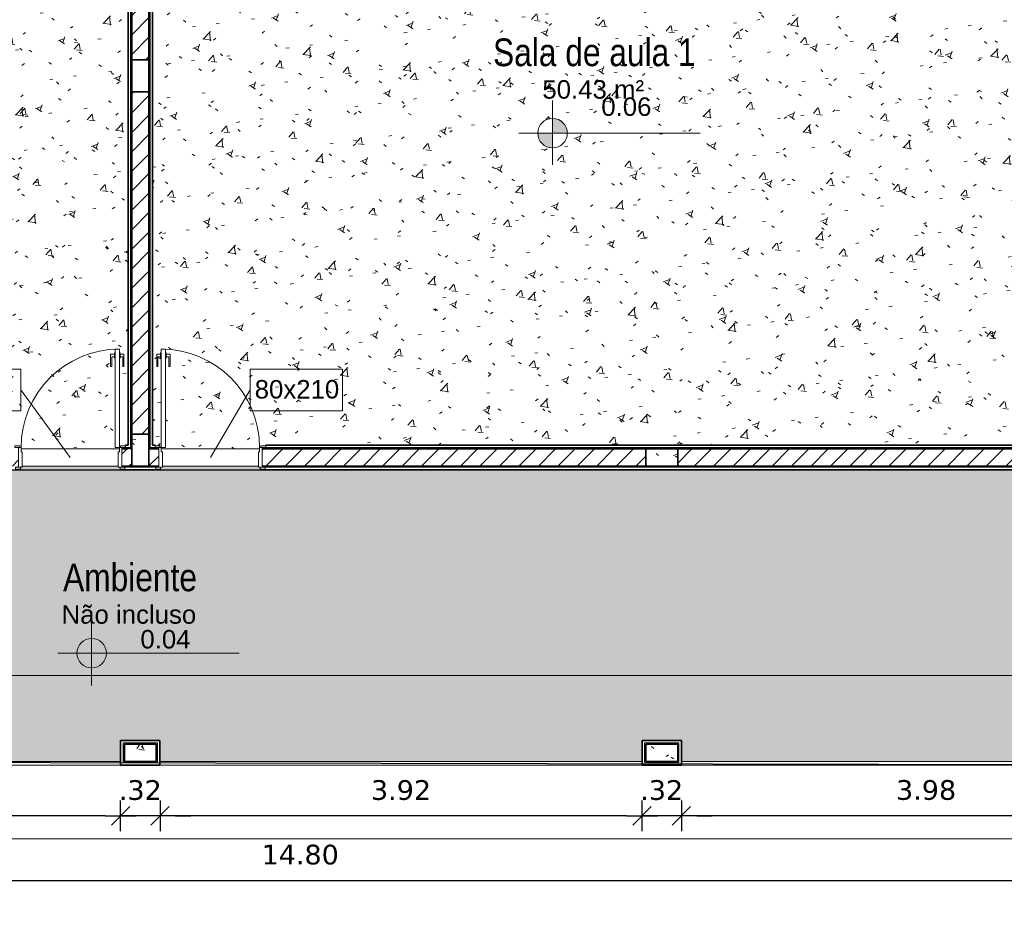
# Model space of a CAD drawing. Header units: millimetres. Extents: x -109 to 627, y -178 to 173.
# Tile 114 of 178: x 332.94 to 340.95, y -139.95 to -132.6. Entities that reach past the tile are written whole.
import ezdxf

# ---------------------------------------------------------------- set-up
doc = ezdxf.new("R2010")
doc.units = ezdxf.units.MM
for name, color, linetype, lineweight in [('ARQ - ALVENARIA - OSSO', 2, 'Continuous', 35), ('ARQ - COTA_NÍVEL', 2, 'Continuous', 5), ('ARQ - DIVISORIA', 3, 'Continuous', 35), ('ARQ - PAREDE VISTA', 4, 'Continuous', 9), ('ARQ - PAREDES_HACHURA', 9, 'Continuous', 35), ('ARQ - PAREDES_REVESTIMENTO', 3, 'Continuous', 35), ('ARQ - PILAR', 4, 'Continuous', 15), ('ARQ - PISO', 9, 'Continuous', 5), ('ARQ - PISO_HACHURA_SUPERFICIE', 9, 'Continuous', 5), ('ARQ - PORTA', 3, 'Continuous', 9), ('ARQ - PORTA_FOLHA', 3, 'Continuous', 20), ('ARQ - PORTA_GIRO', 1, 'Continuous', 5), ('ARQ - SIMBOLO_CORTE', 2, 'Continuous', 5), ('ARQ -SIMBOLO_PORTA', 2, 'Continuous', 9), ('ARQ -TEXTO_AMBIENTE', 2, 'Continuous', 5)]:
    doc.layers.add(name, color=color, linetype=linetype, lineweight=lineweight)
doc.styles.add('Arial Narrow', font='ARIALN.TTF', dxfattribs={"height": 0.225})
doc.styles.add('Arial_2', font='arial.ttf', dxfattribs={"height": 0.15})
doc.styles.add('FNDE Texto Cota 0100', font='verdana.ttf', dxfattribs={"height": 0.16})
doc.dimstyles.new('FNDE 1-0100', dxfattribs={"dimscale": 2.5, "dimtxt": 0.16, "dimasz": 0.05, "dimexe": 0.15, "dimexo": 0.15, "dimgap": 0.05, "dimtad": 1, "dimzin": 4, "dimdsep": 46, "dimtxsty": 'FNDE Texto Cota 0100', "dimblk": 'tic', "dimcen": 0.15, "dimdle": 0.15, "dimse1": 1, "dimse2": 1, "dimclrd": 251, "dimclre": 251, "dimclrt": 256, "dimaunit": 1, "dimadec": 3, "dimazin": 0, "dimtfac": 1, "dimtix": 1, "dimtmove": 2, "dimatfit": 3, "dimldrblk": 'tic', "dimfxl": 0.15, "dimtvp": 1, "dimtolj": 1, "dimtzin": 0, "dimarcsym": 0})
pattern_1 = [(50, (316.12565, -147.12975), (0.5462905, -0.0472954), [0.056985, -0.628837]), (355, (316.12565, -147.12975), (-0.105401, 0.573222), [0.045988, -0.50287]), (100.451, (316.17164, -147.13375), (0.4408405, 0.525572), [0.048987, -0.533862]), (46.184, (316.12565, -146.9778), (0.812912, -0.126028), [0.085978, -0.942756]), (96.636, (316.1936, -146.9878), (0.71181, 0.74206), [0.072981, -0.800793]), (351.184, (316.12565, -146.9778), (0.712045, 0.742424), [0.068982, -0.753805]), (21, (316.20163, -147.0158), (0.454867, -0.3062124), [0.056985, -0.628837]), (326, (316.20163, -147.0158), (0.185717, 0.552451), [0.045988, -0.50287]), (71.451, (316.2396, -147.0408), (0.64037, 0.245952), [0.048987, -0.533862]), (37.5, (316.12565, -147.12975), (0.0092036, 0.2540508), [0.0249935, -0.4718778, 0.0249935, -0.4848744, -0.5048692]), (37.5, (316.12565, -147.12975), (0.0092036, 0.2540508), [-1.006739, 0.0249935, -0.479876]), (7.5, (316.12565, -147.12975), (0.2004088, 0.3006604), [0.0249935, -0.265931, 0.0249935, -0.459881, -0.1919503]), (7.5, (316.12565, -147.12975), (0.2004088, 0.3006604), [-0.775799, 0.0249935, -0.166957]), (327.5, (315.9557, -147.12975), (0.4063776, -0.0170732), [0.0249935, -0.1649573, 0.0249935, -0.5688527, -0.7887957]), (327.5, (315.9557, -147.12975), (0.4063776, -0.0170732), [-0.784797, 0.0249935, -0.763802]), (317.5, (315.8797, -147.12975), (0.4438837, 0.075988), [0.0249935, -0.222942, 0.0249935, -0.369904, -0.559855]), (317.5, (315.8797, -147.12975), (0.4438837, 0.075988), [-0.641834, 0.0249935, -0.5348615])]
pattern_2 = [(45, (316.12565, -147.12975), (-0.07917545, 0.07917545), [])]

# ---------------------------------------------------------------- blocks, each defined once
blk = doc.blocks.new('POR_PM_GIRO_1FL - 80 x 210 cm Externa-6335210-NÍVEL 1')
at = {"layer": 'ARQ - PORTA'}
for p, q in [((-0.4369, 0.7393), (-0.4369, 0.8383)), ((-0.4369, 0.8383), (-0.4051, 0.8383)), ((-0.4051, 0.8183), (-0.4275, 0.8183)), ((-0.4275, 0.8183), (-0.4275, 0.7393)), ((-0.4, 0.8492), (-0.4051, 0.8492)), ((-0.4051, 0.8492), (-0.4051, 0.8283)), ((-0.4051, 0.8283), (-0.4051, 0.8073)), ((-0.4051, 0.8073), (-0.4, 0.8073)), ((-0.365, 0.8492), (-0.3599, 0.8492)), ((-0.3599, 0.8073), (-0.365, 0.8073)), ((-0.3599, 0.8492), (-0.3599, 0.8283)), ((-0.3281, 0.8383), (-0.3599, 0.8383)), ((-0.3599, 0.8283), (-0.3599, 0.8073)), ((-0.3599, 0.8183), (-0.3375, 0.8183)), ((-0.3375, 0.8183), (-0.3375, 0.7393)), ((-0.3281, 0.7393), (-0.3281, 0.8383)), ((-0.4275, 0.7393), (-0.4369, 0.7393)), ((-0.3375, 0.7393), (-0.3281, 0.7393)), ((-0.45, 0.095), (-0.41, 0.095)), ((-0.45, 0.08), (-0.45, 0.095)), ((-0.41, 0.095), (-0.41, 0.08)), ((0.41, 0.08), (0.41, 0.095)), ((0.41, 0.095), (0.45, 0.095)), ((0.45, 0.095), (0.45, 0.08)), ((-0.41, 0.08), (-0.45, 0.08)), ((-0.42, -0.08), (-0.42, 0.08)), ((-0.41, 0.08), (-0.4, 0.08)), ((-0.4, 0.08), (-0.4, 0.045)), ((-0.4, 0.045), (-0.39, 0.045)), ((-0.39, 0.045), (-0.39, -0.08)), ((0.39, 0.045), (0.4, 0.045)), ((0.39, -0.08), (0.39, 0.045)), ((0.4, 0.08), (0.41, 0.08)), ((0.4, 0.045), (0.4, 0.08)), ((0.45, 0.08), (0.41, 0.08)), ((0.42, 0.08), (0.42, -0.08)), ((-0.445, -0.08), (-0.405, -0.08)), ((-0.445, -0.095), (-0.445, -0.08)), ((-0.405, -0.08), (-0.405, -0.095)), ((-0.39, -0.08), (-0.405, -0.08)), ((0.405, -0.08), (0.39, -0.08)), ((0.405, -0.08), (0.445, -0.08)), ((0.405, -0.095), (0.405, -0.08)), ((0.445, -0.08), (0.445, -0.095)), ((-0.405, -0.095), (-0.445, -0.095)), ((0.445, -0.095), (0.405, -0.095))]:
    blk.add_line(p, q, dxfattribs=at)
at = {"layer": 'ARQ - PORTA_FOLHA'}
for p, q in [((-0.4, 0.88), (-0.365, 0.88)), ((-0.4, 0.08), (-0.4, 0.88)), ((-0.365, 0.88), (-0.365, 0.08)), ((-0.365, 0.08), (-0.4, 0.08))]:
    blk.add_line(p, q, dxfattribs=at)
at = {"layer": 'ARQ - PORTA_GIRO'}
blk.add_arc((-0.4, 0.0805), 0.8, 359.96776, 89.96776, dxfattribs=at)
blk = doc.blocks.new('POR_PM_GIRO_1FL - 80 x 210 cm Externa-6277260-NÍVEL 1')
at = {"layer": 'ARQ - PORTA'}
for p, q in [((-0.405, 0.095), (-0.445, 0.095)), ((-0.445, 0.095), (-0.445, 0.08)), ((-0.405, 0.08), (-0.405, 0.095)), ((0.445, 0.095), (0.405, 0.095)), ((0.405, 0.095), (0.405, 0.08)), ((0.445, 0.08), (0.445, 0.095)), ((-0.445, 0.08), (-0.405, 0.08)), ((-0.42, 0.08), (-0.42, -0.08)), ((-0.39, 0.08), (-0.405, 0.08)), ((-0.39, -0.045), (-0.39, 0.08)), ((0.39, 0.08), (0.39, -0.045)), ((0.405, 0.08), (0.39, 0.08)), ((0.405, 0.08), (0.445, 0.08)), ((0.42, -0.08), (0.42, 0.08)), ((-0.41, -0.08), (-0.45, -0.08)), ((-0.45, -0.08), (-0.45, -0.095)), ((-0.41, -0.095), (-0.41, -0.08)), ((-0.41, -0.08), (-0.4, -0.08)), ((-0.4, -0.08), (-0.4, -0.045)), ((-0.4, -0.045), (-0.39, -0.045)), ((0.39, -0.045), (0.4, -0.045)), ((0.4, -0.045), (0.4, -0.08)), ((0.4, -0.08), (0.41, -0.08)), ((0.45, -0.08), (0.41, -0.08)), ((0.41, -0.08), (0.41, -0.095)), ((0.45, -0.095), (0.45, -0.08)), ((-0.45, -0.095), (-0.41, -0.095)), ((0.41, -0.095), (0.45, -0.095)), ((-0.4275, -0.7393), (-0.4369, -0.7393)), ((-0.4369, -0.7393), (-0.4369, -0.8383)), ((-0.4275, -0.8183), (-0.4275, -0.7393)), ((-0.3375, -0.8183), (-0.3375, -0.7393)), ((-0.3375, -0.7393), (-0.3281, -0.7393)), ((-0.3281, -0.7393), (-0.3281, -0.8383)), ((-0.4369, -0.8383), (-0.4051, -0.8383)), ((-0.4051, -0.8183), (-0.4275, -0.8183)), ((-0.4051, -0.8073), (-0.4, -0.8073)), ((-0.4051, -0.8283), (-0.4051, -0.8073)), ((-0.4051, -0.8492), (-0.4051, -0.8283)), ((-0.4, -0.8492), (-0.4051, -0.8492)), ((-0.3599, -0.8073), (-0.365, -0.8073)), ((-0.365, -0.8492), (-0.3599, -0.8492)), ((-0.3599, -0.8283), (-0.3599, -0.8073)), ((-0.3599, -0.8183), (-0.3375, -0.8183)), ((-0.3599, -0.8492), (-0.3599, -0.8283)), ((-0.3281, -0.8383), (-0.3599, -0.8383))]:
    blk.add_line(p, q, dxfattribs=at)
at = {"layer": 'ARQ - PORTA_FOLHA'}
for p, q in [((-0.365, -0.08), (-0.4, -0.08)), ((-0.4, -0.08), (-0.4, -0.88)), ((-0.365, -0.88), (-0.365, -0.08)), ((-0.4, -0.88), (-0.365, -0.88))]:
    blk.add_line(p, q, dxfattribs=at)
at = {"layer": 'ARQ - PORTA_GIRO'}
blk.add_arc((-0.4, -0.0805), 0.8, 270.03224, 0.03224, dxfattribs=at)
blk = doc.blocks.new('Elevações de ponto - Cota de Nível 1-825078-NÍVEL 1')
at = {"layer": 'ARQ - COTA_NÍVEL'}
h = blk.add_hatch(color=256, dxfattribs=at)
edge = h.paths.add_edge_path(flags=0)
edge.add_line((0, 0.00228), (0, 0.00068))
edge.add_line((0, 0.00068), (-0.0016, 0.00068))
edge.add_arc((0, 0.00068), 0.0016, 90, 180, ccw=False)
h = blk.add_hatch(color=256, dxfattribs=at)
edge = h.paths.add_edge_path(flags=0)
edge.add_arc((0, 0.00068), 0.0016, 270, 360, ccw=False)
edge.add_line((0, -0.00092), (0, 0.00068))
edge.add_line((0, 0.00068), (0.0016, 0.00068))
for p, q in [((0, 0.00411), (0, -0.00284)), ((0, -0.00218), (0, 0.00308)), ((0, 0.00068), (0, 0.00228)), ((-0.00366, 0.00068), (0.016, 0.00068)), ((-0.0016, 0.00068), (0, 0.00068)), ((0.0016, 0.00068), (0, 0.00068)), ((0, 0.00068), (0, -0.00092))]:
    blk.add_line(p, q, dxfattribs=at)
blk.add_circle((0, 0.00068), 0.0016, dxfattribs=at)
for start, end in [(90, 180), (270, 360)]:
    blk.add_arc((0, 0.00068), 0.0016, start, end, dxfattribs=at)
blk = doc.blocks.new('Identificador de Porta - Legal-790717-NÍVEL 1')
at = {"layer": 'ARQ -SIMBOLO_PORTA'}
for p, q in [((-0.00575, -0.0037), (-0.00575, 0.00083)), ((-0.00575, 0.00083), (0.00425, 0.00083)), ((0.00425, 0.00083), (0.00425, -0.0037)), ((0.00425, -0.0037), (-0.00575, -0.0037))]:
    blk.add_line(p, q, dxfattribs=at)
blk = doc.blocks.new('tic')
at = {"color": 251}
for p, q in [((0, -1), (0, 1)), ((-1, 0), (1, 0))]:
    blk.add_line(p, q, dxfattribs=at)
blk.add_line((-0.6, -0.6), (0.6, 0.6))
blk = doc.blocks.new('*D447')
at = {"color": 251, "lineweight": -2, "transparency": 16777216}
blk.add_line((342.1762, -139.0721), (338.4473, -139.0721), dxfattribs=at)
at = {"layer": 'Defpoints', "color": 0, "transparency": 16777216}
for p in [(338.3223, -138.6599), (342.3012, -138.6599), (338.3223, -139.0721)]:
    blk.add_point(p, dxfattribs=at)
at = {"color": 251, "lineweight": -2, "transparency": 16777216, "xscale": 0.125, "yscale": 0.125, "zscale": 0.125, "rotation": 180}
blk.add_blockref('tic', (338.3223, -139.0721), dxfattribs=at)
at = {"color": 251, "lineweight": -2, "transparency": 16777216, "xscale": 0.125, "yscale": 0.125, "zscale": 0.125}
blk.add_blockref('tic', (342.3012, -139.0721), dxfattribs=at)
at = {"transparency": 16777216, "insert": (340.3117, -138.8634), "char_height": 0.16, "attachment_point": 5, "style": 'FNDE Texto Cota 0100'}
blk.add_mtext('\\A1;3.98', dxfattribs=at)
blk = doc.blocks.new('*D448')
at = {"color": 251, "lineweight": -2, "transparency": 16777216}
for p, q in [((337.8773, -139.0721), (337.7523, -139.0721)), ((338.3223, -139.0721), (338.0023, -139.0721)), ((338.4473, -139.0721), (338.5723, -139.0721))]:
    blk.add_line(p, q, dxfattribs=at)
at = {"layer": 'Defpoints', "color": 0, "transparency": 16777216}
for p in [(338.0023, -138.6599), (338.3223, -138.6599), (338.0023, -139.0721)]:
    blk.add_point(p, dxfattribs=at)
at = {"color": 251, "lineweight": -2, "transparency": 16777216, "xscale": 0.125, "yscale": 0.125, "zscale": 0.125}
blk.add_blockref('tic', (338.0023, -139.0721), dxfattribs=at)
at = {"color": 251, "lineweight": -2, "transparency": 16777216, "xscale": 0.125, "yscale": 0.125, "zscale": 0.125, "rotation": 180}
blk.add_blockref('tic', (338.3223, -139.0721), dxfattribs=at)
at = {"transparency": 16777216, "insert": (338.1623, -138.8638), "char_height": 0.16, "attachment_point": 5, "style": 'FNDE Texto Cota 0100'}
blk.add_mtext('\\A1;.32', dxfattribs=at)
blk = doc.blocks.new('*D449')
at = {"color": 251, "lineweight": -2, "transparency": 16777216}
blk.add_line((337.8773, -139.0721), (334.2084, -139.0721), dxfattribs=at)
at = {"layer": 'Defpoints', "color": 0, "transparency": 16777216}
for p in [(334.0834, -138.6599), (338.0023, -138.6599), (334.0834, -139.0721)]:
    blk.add_point(p, dxfattribs=at)
at = {"color": 251, "lineweight": -2, "transparency": 16777216, "xscale": 0.125, "yscale": 0.125, "zscale": 0.125, "rotation": 180}
blk.add_blockref('tic', (334.0834, -139.0721), dxfattribs=at)
at = {"color": 251, "lineweight": -2, "transparency": 16777216, "xscale": 0.125, "yscale": 0.125, "zscale": 0.125}
blk.add_blockref('tic', (338.0023, -139.0721), dxfattribs=at)
at = {"transparency": 16777216, "insert": (336.0429, -138.8638), "char_height": 0.16, "attachment_point": 5, "style": 'FNDE Texto Cota 0100'}
blk.add_mtext('\\A1;3.92', dxfattribs=at)
blk = doc.blocks.new('*D450')
at = {"color": 251, "lineweight": -2, "transparency": 16777216}
for p, q in [((333.6384, -139.0721), (333.5134, -139.0721)), ((334.0834, -139.0721), (333.7634, -139.0721)), ((334.2084, -139.0721), (334.3334, -139.0721))]:
    blk.add_line(p, q, dxfattribs=at)
at = {"layer": 'Defpoints', "color": 0, "transparency": 16777216}
for p in [(333.7634, -138.6599), (334.0834, -138.6599), (333.7634, -139.0721)]:
    blk.add_point(p, dxfattribs=at)
at = {"color": 251, "lineweight": -2, "transparency": 16777216, "xscale": 0.125, "yscale": 0.125, "zscale": 0.125}
blk.add_blockref('tic', (333.7634, -139.0721), dxfattribs=at)
at = {"color": 251, "lineweight": -2, "transparency": 16777216, "xscale": 0.125, "yscale": 0.125, "zscale": 0.125, "rotation": 180}
blk.add_blockref('tic', (334.0834, -139.0721), dxfattribs=at)
at = {"transparency": 16777216, "insert": (333.9234, -138.8638), "char_height": 0.16, "attachment_point": 5, "style": 'FNDE Texto Cota 0100'}
blk.add_mtext('\\A1;.32', dxfattribs=at)
blk = doc.blocks.new('*D451')
at = {"color": 251, "lineweight": -2, "transparency": 16777216}
blk.add_line((333.6384, -139.0721), (329.9095, -139.0721), dxfattribs=at)
at = {"layer": 'Defpoints', "color": 0, "transparency": 16777216}
for p in [(329.7845, -138.6599), (333.7634, -138.6599), (329.7845, -139.0721)]:
    blk.add_point(p, dxfattribs=at)
at = {"color": 251, "lineweight": -2, "transparency": 16777216, "xscale": 0.125, "yscale": 0.125, "zscale": 0.125, "rotation": 180}
blk.add_blockref('tic', (329.7845, -139.0721), dxfattribs=at)
at = {"color": 251, "lineweight": -2, "transparency": 16777216, "xscale": 0.125, "yscale": 0.125, "zscale": 0.125}
blk.add_blockref('tic', (333.7634, -139.0721), dxfattribs=at)
at = {"transparency": 16777216, "insert": (331.774, -138.8634), "char_height": 0.16, "attachment_point": 5, "style": 'FNDE Texto Cota 0100'}
blk.add_mtext('\\A1;3.98', dxfattribs=at)
blk = doc.blocks.new('*D454')
at = {"color": 251, "lineweight": -2, "transparency": 16777216}
blk.add_line((327.95, -139.597), (342.4961, -139.597), dxfattribs=at)
at = {"layer": 'Defpoints', "color": 0, "transparency": 16777216}
for p in [(342.6211, -138.6599), (327.825, -138.9798), (342.6211, -139.597)]:
    blk.add_point(p, dxfattribs=at)
at = {"color": 251, "lineweight": -2, "transparency": 16777216, "xscale": 0.125, "yscale": 0.125, "zscale": 0.125, "rotation": 180}
blk.add_blockref('tic', (327.825, -139.597), dxfattribs=at)
at = {"color": 251, "lineweight": -2, "transparency": 16777216, "xscale": 0.125, "yscale": 0.125, "zscale": 0.125}
blk.add_blockref('tic', (342.6211, -139.597), dxfattribs=at)
at = {"transparency": 16777216, "insert": (335.2231, -139.3883), "char_height": 0.16, "attachment_point": 5, "style": 'FNDE Texto Cota 0100'}
blk.add_mtext('\\A1;14.80', dxfattribs=at)

msp = doc.modelspace()

# ---------------------------------------------------------------- hatches: boundary and pattern name
at = {"layer": 'ARQ - PAREDES_HACHURA'}
for points in [[(333.85342, -136.09054), (333.85342, -130.04211), (333.84342, -130.04211), (333.84342, -136.09054)], [(333.99338, -136.09054), (334.00338, -136.09054), (334.00338, -130.04211), (333.99338, -130.04229), (333.99338, -136.06055)], [(333.84342, -136.09054), (333.84271, -136.08054), (333.80343, -136.08054), (333.80343, -136.09054), (333.84341, -136.09054)], [(334.04337, -136.09054), (334.04298, -136.08054), (334.00338, -136.08054), (334.00338, -136.09054), (334.02338, -136.09054)], [(342.4212, -136.09054), (342.44119, -136.08986), (342.44048, -136.08054), (334.94314, -136.08054), (334.94314, -136.09054), (341.99905, -136.09054)], [(333.9354, -136.2405), (334.04837, -136.2405), (334.04837, -136.2305), (333.79843, -136.2305), (333.79843, -136.2405), (333.85413, -136.2405)], [(341.99905, -136.2405), (342.62115, -136.2405), (342.62115, -136.2305), (334.93814, -136.2305), (334.93814, -136.2405), (338.60383, -136.2405)], [(333.79343, -138.48992), (334.05337, -138.48992), (334.05337, -138.47992), (333.78344, -138.47992), (333.78344, -138.48992)], [(334.05337, -138.62988), (334.06336, -138.62953), (334.06336, -138.47992), (334.05337, -138.47992), (334.05337, -138.48992)], [(338.03234, -138.48992), (338.29227, -138.48992), (338.29227, -138.47992), (338.02234, -138.47992), (338.02234, -138.48992)], [(338.29227, -138.62988), (338.30227, -138.62953), (338.30227, -138.47992), (338.29227, -138.47992), (338.29227, -138.48992)], [(333.78344, -138.62988), (333.79343, -138.62988), (333.79343, -138.48992), (333.78344, -138.4903), (333.78344, -138.62953)], [(338.03234, -138.62988), (338.03234, -138.48992), (338.02234, -138.4903), (338.02234, -138.62988)], [(334.05337, -138.63988), (334.06336, -138.63988), (334.06336, -138.62988), (333.78344, -138.62988), (333.78344, -138.63988), (333.79343, -138.63988)], [(338.29227, -138.63988), (338.30227, -138.63988), (338.30227, -138.62988), (338.02234, -138.62988), (338.02234, -138.63988), (338.03234, -138.63988)]]:
    msp.add_hatch(color=256, dxfattribs=at).paths.add_polyline_path(points, flags=0)
h = msp.add_hatch(dxfattribs=at)
h.set_pattern_fill('FP_6', color=256, scale=0.999741, style=0, pattern_type=2)
h.set_pattern_definition(pattern_2)
h.paths.add_polyline_path([(333.85342, -132.93136), (333.99338, -132.93136), (333.99338, -130.03211), (333.85342, -130.03211), (333.85342, -130.0621)], flags=0)
h = msp.add_hatch(dxfattribs=at)
h.set_pattern_fill('FP_6', color=256, scale=0.999741, style=0, pattern_type=2)
h.set_pattern_definition(pattern_2)
h.paths.add_polyline_path([(333.99338, -135.97057), (333.99338, -133.19129), (333.85342, -133.19129), (333.85342, -135.97057), (333.9354, -135.97057)], flags=0)
h = msp.add_hatch(dxfattribs=at)
h.set_pattern_fill('FP_6', color=256, scale=0.999741, style=0, pattern_type=2)
h.set_pattern_definition(pattern_2)
h.paths.add_polyline_path([(333.84342, -136.2305), (333.85342, -136.2305), (333.85342, -136.09054), (333.77344, -136.09054), (333.77344, -136.2305)], flags=0)
h.paths.add_polyline_path([(331.81338, -136.2305), (332.93366, -136.2305), (332.93366, -136.09054), (329.75448, -136.09054), (329.75448, -136.2305)], flags=0)
h = msp.add_hatch(dxfattribs=at)
h.set_pattern_fill('FP_6', color=256, scale=0.999741, style=0, pattern_type=2)
h.set_pattern_definition(pattern_2)
h.paths.add_polyline_path([(334.07336, -136.2305), (334.07336, -136.09054), (333.99338, -136.09054), (333.99338, -136.2305), (334.04882, -136.2305)], flags=0)
h.paths.add_polyline_path([(338.03234, -136.2305), (338.03234, -136.09054), (334.91314, -136.09054), (334.91314, -136.2305), (335.20861, -136.2305)], flags=0)
h = msp.add_hatch(dxfattribs=at)
h.set_pattern_fill('FP_6', color=256, scale=0.999741, style=0, pattern_type=2)
h.set_pattern_definition(pattern_2)
h.paths.add_polyline_path([(342.45119, -136.2305), (342.45119, -136.09054), (338.29227, -136.09054), (338.29227, -136.2305), (341.99905, -136.2305)], flags=0)
at = {"layer": 'ARQ - PILAR'}
h = msp.add_hatch(dxfattribs=at)
h.set_pattern_fill('FP_1', color=256, scale=0.999741, style=0, pattern_type=2)
h.set_pattern_definition(pattern_1)
h.paths.add_polyline_path([(333.9354, -136.2305), (333.99338, -136.2305), (333.99338, -135.97057), (333.85342, -135.97057), (333.85342, -136.2305)], flags=0)
h = msp.add_hatch(dxfattribs=at)
h.set_pattern_fill('FP_1', color=256, scale=0.999741, style=0, pattern_type=2)
h.set_pattern_definition(pattern_1)
h.paths.add_polyline_path([(338.29227, -136.2305), (338.29227, -136.09054), (338.03234, -136.09054), (338.03234, -136.2305)], flags=0)
h = msp.add_hatch(dxfattribs=at)
h.set_pattern_fill('FP_1', color=256, scale=0.999741, style=0, pattern_type=2)
h.set_pattern_definition(pattern_1)
h.paths.add_polyline_path([(334.05337, -138.62988), (334.05337, -138.48992), (333.79343, -138.48992), (333.79343, -138.62988)], flags=0)
h = msp.add_hatch(dxfattribs=at)
h.set_pattern_fill('FP_1', color=256, scale=0.999741, style=0, pattern_type=2)
h.set_pattern_definition(pattern_1)
h.paths.add_polyline_path([(338.29227, -138.62988), (338.29227, -138.48992), (338.03234, -138.48992), (338.03234, -138.62988)], flags=0)
at = {"layer": 'ARQ - PISO_HACHURA_SUPERFICIE'}
h = msp.add_hatch(dxfattribs=at)
h.set_pattern_fill('FP_1', color=256, scale=0.999741, style=0, pattern_type=2)
h.set_pattern_definition(pattern_1)
h.paths.add_polyline_path([(333.75345, -136.08054), (333.71845, -136.08054), (333.71845, -135.28075), (333.75345, -135.28075), (333.75345, -136.06555)], flags=0)
h.paths.add_polyline_path([(333.51099, -136.09054), (333.75345, -136.09054), (333.75345, -136.08054), (333.76344, -136.08054), (333.76344, -136.06555), (333.80343, -136.06555), (333.80343, -136.06055), (333.82343, -136.06055), (333.82343, -130.0621), (325.4256, -130.0621), (325.4256, -136.06055), (332.90367, -136.06055), (332.90367, -136.06555), (332.94366, -136.06555), (332.94366, -136.08054), (332.95365, -136.08054), (332.95365, -136.09054)], flags=0)
h.paths.add_polyline_path([(333.80343, -136.09054), (333.80343, -136.08054), (333.77344, -136.08054), (333.77344, -136.09054)], flags=0)
h.paths.add_polyline_path([(332.93366, -136.09054), (332.93366, -136.08054), (332.90367, -136.08054), (332.90367, -136.09054)], flags=0)
h = msp.add_hatch(dxfattribs=at)
h.set_pattern_fill('FP_1', color=256, scale=0.999741, style=0, pattern_type=2)
h.set_pattern_definition(pattern_1)
h.paths.add_polyline_path([(334.91314, -136.09054), (334.94314, -136.09054), (334.94314, -136.08054), (334.91314, -136.08054)], flags=0)
h.paths.add_polyline_path([(334.07336, -136.09054), (334.07336, -136.08054), (334.04337, -136.08054), (334.04337, -136.09054), (334.04882, -136.09054)], flags=0)
h.paths.add_polyline_path([(334.89315, -136.09054), (334.89315, -136.08054), (334.90315, -136.08054), (334.90315, -136.06555), (334.94314, -136.06555), (334.94314, -136.06055), (342.4212, -136.06055), (342.4212, -130.0621), (334.02338, -130.0621), (334.02338, -136.06055), (334.04337, -136.06055), (334.04337, -136.06555), (334.08336, -136.06555), (334.08336, -136.08054), (334.09336, -136.08054), (334.09336, -136.09054), (334.3598, -136.09054)], flags=0)
h.paths.add_polyline_path([(334.09896, -136.08054), (334.09336, -136.08054), (334.09336, -135.28075), (334.12835, -135.28075), (334.12835, -136.08054)], flags=0)
h = msp.add_hatch(dxfattribs=at)
h.set_pattern_fill('FP_1', color=256, scale=0.999741, style=0, pattern_type=2)
h.set_pattern_definition(pattern_1)
h.paths.add_polyline_path([(337.74993, -138.62988), (338.00234, -138.62988), (338.00234, -138.45992), (338.32226, -138.45992), (338.32226, -138.62988), (342.30123, -138.62988), (342.30123, -138.45992), (342.59116, -138.45992), (342.59116, -136.26049), (334.93814, -136.26049), (334.93814, -136.2555), (334.89815, -136.2555), (334.89815, -136.2405), (334.88315, -136.2405), (334.88315, -136.2305), (334.10335, -136.2305), (334.10335, -136.2405), (334.08836, -136.2405), (334.08836, -136.2555), (334.04837, -136.2555), (334.04837, -136.26049), (333.79843, -136.26049), (333.79843, -136.2555), (333.75844, -136.2555), (333.75844, -136.2405), (333.74345, -136.2405), (333.74345, -136.2305), (332.96365, -136.2305), (332.96365, -136.2405), (332.94865, -136.2405), (332.94865, -136.2555), (332.90866, -136.2555), (332.90866, -136.26049), (325.4256, -136.26049), (325.4256, -137.54516), (325.4206, -137.54516), (325.4206, -137.58515), (325.40561, -137.58515), (325.40561, -137.60015), (325.39561, -137.60015), (325.39561, -138.37995), (325.40561, -138.37995), (325.40561, -138.39494), (325.4206, -138.39494), (325.4206, -138.43493), (325.4256, -138.43493), (325.4256, -138.62988), (329.46456, -138.62988), (329.46456, -138.45992), (329.78447, -138.45992), (329.78447, -138.62988), (333.76344, -138.62988), (333.76344, -138.45992), (334.08336, -138.45992), (334.08336, -138.62988), (336.90622, -138.62988)], flags=0)
h.paths.add_polyline_path([(325.39561, -138.43493), (325.40561, -138.43409), (325.40561, -138.40994), (325.39561, -138.40994), (325.39561, -138.43448)], flags=0)
h.paths.add_polyline_path([(325.40561, -137.57016), (325.40561, -137.54516), (325.39561, -137.54516), (325.39561, -137.57016)], flags=0)
h.paths.add_polyline_path([(334.91314, -136.2405), (334.93814, -136.2405), (334.93814, -136.2305), (334.91314, -136.2305)], flags=0)
h.paths.add_polyline_path([(334.04882, -136.2405), (334.07336, -136.2405), (334.07336, -136.2305), (334.04837, -136.2305), (334.04837, -136.2405)], flags=0)
h.paths.add_polyline_path([(333.77344, -136.2405), (333.79843, -136.2405), (333.79843, -136.2305), (333.77344, -136.2305)], flags=0)
h.paths.add_polyline_path([(332.93366, -136.2405), (332.93366, -136.2305), (332.90866, -136.2305), (332.90866, -136.2405)], flags=0)

# ---------------------------------------------------------------- linework, layer by layer
msp.add_lwpolyline([(342.62115, -136.26049), (342.62115, -138.65987), (327.79499, -138.62988), (327.79499, -173.25091), (325.4256, -173.25091), (325.4256, -136.26049), (342.62115, -136.26049)])
at = {"layer": 'ARQ - ALVENARIA - OSSO'}
for p, q in [((333.85342, -130.0621), (333.85342, -132.93136)), ((333.99338, -132.93136), (333.99338, -130.0621)), ((333.85342, -132.93136), (333.99338, -132.93136)), ((333.99338, -133.19129), (333.85342, -133.19129)), ((333.85342, -133.19129), (333.85342, -135.97057)), ((333.99338, -135.97057), (333.99338, -133.19129)), ((333.85342, -135.97057), (333.99338, -135.97057)), ((333.82343, -136.09054), (333.77344, -136.09054)), ((333.84342, -136.09054), (333.85342, -136.09054)), ((333.85342, -136.2305), (333.85342, -136.09054)), ((334.07336, -136.09054), (333.99338, -136.09054)), ((333.99338, -136.09054), (333.99338, -136.2305)), ((338.03234, -136.09054), (334.91314, -136.09054)), ((338.03234, -136.2305), (338.03234, -136.09054)), ((342.4212, -136.09054), (338.29227, -136.09054)), ((338.29227, -136.09054), (338.29227, -136.2305)), ((333.77344, -136.2305), (333.85342, -136.2305)), ((333.99338, -136.2305), (334.07336, -136.2305)), ((334.91314, -136.2305), (338.03234, -136.2305)), ((338.29227, -136.2305), (342.45119, -136.2305))]:
    msp.add_line(p, q, dxfattribs=at)
at = {"layer": 'ARQ - DIVISORIA'}
for p, q in [((333.85342, -136.09054), (333.85342, -132.93136)), ((333.99338, -132.93136), (333.99338, -136.09054)), ((333.80343, -136.08054), (333.80343, -136.09054)), ((334.04337, -136.09054), (334.04337, -136.08054)), ((334.94314, -136.08054), (334.94314, -136.09054)), ((338.03234, -136.09054), (338.29227, -136.09054)), ((333.79843, -136.2305), (333.79843, -136.2405)), ((333.99338, -136.2305), (333.85342, -136.2305)), ((334.04837, -136.2405), (334.04837, -136.2305)), ((334.93814, -136.2305), (334.93814, -136.2405)), ((342.59116, -136.2305), (338.03234, -136.2305)), ((333.79343, -138.48992), (334.05337, -138.48992)), ((333.79343, -138.62988), (333.79343, -138.48992)), ((334.05337, -138.48992), (334.05337, -138.62988)), ((338.03234, -138.48992), (338.29227, -138.48992)), ((338.03234, -138.62988), (338.03234, -138.48992)), ((338.29227, -138.48992), (338.29227, -138.62988)), ((334.05337, -138.62988), (333.79343, -138.62988)), ((338.29227, -138.62988), (338.03234, -138.62988))]:
    msp.add_line(p, q, dxfattribs=at)
at = {"layer": 'ARQ - PAREDE VISTA'}
for p, q in [((333.84342, -136.08054), (333.84342, -130.04211)), ((334.00338, -130.04211), (334.00338, -136.08054)), ((333.80343, -136.08054), (333.84342, -136.08054)), ((334.00338, -136.08054), (334.04337, -136.08054)), ((334.94314, -136.08054), (342.44119, -136.08054)), ((334.04837, -136.2405), (333.79843, -136.2405)), ((342.62115, -136.2405), (334.93814, -136.2405)), ((333.78344, -138.47992), (334.06336, -138.47992)), ((333.78344, -138.63988), (333.78344, -138.47992)), ((334.06336, -138.47992), (334.06336, -138.63988)), ((338.02234, -138.47992), (338.30227, -138.47992)), ((338.02234, -138.63988), (338.02234, -138.47992)), ((338.30227, -138.47992), (338.30227, -138.63988)), ((329.78447, -138.62988), (333.76344, -138.62988)), ((334.06336, -138.63988), (333.78344, -138.63988)), ((334.08336, -138.62988), (338.00234, -138.62988)), ((338.30227, -138.63988), (338.02234, -138.63988)), ((338.32226, -138.62988), (342.30123, -138.62988)), ((333.76344, -138.65987), (329.78447, -138.65987)), ((338.00234, -138.65987), (334.08336, -138.65987)), ((342.30123, -138.65987), (338.32226, -138.65987))]:
    msp.add_line(p, q, dxfattribs=at)
at = {"layer": 'ARQ - PAREDES_REVESTIMENTO'}
for p, q in [((333.82343, -130.0621), (333.82343, -136.06055)), ((334.02338, -136.06055), (334.02338, -130.0621)), ((333.82343, -136.06055), (333.80343, -136.06055)), ((333.80343, -136.06055), (333.80343, -136.06555)), ((334.04337, -136.06055), (334.02338, -136.06055)), ((334.04337, -136.06555), (334.04337, -136.06055)), ((342.4212, -136.06055), (334.94314, -136.06055)), ((334.94314, -136.06055), (334.94314, -136.06555)), ((333.79843, -136.2555), (333.79843, -136.26049)), ((333.79843, -136.26049), (334.04837, -136.26049)), ((334.04837, -136.26049), (334.04837, -136.2555)), ((334.93814, -136.2555), (334.93814, -136.26049)), ((334.93814, -136.26049), (342.62115, -136.26049)), ((334.08336, -138.45992), (333.76344, -138.45992)), ((333.76344, -138.45992), (333.76344, -138.65987)), ((334.08336, -138.65987), (334.08336, -138.45992)), ((338.32226, -138.45992), (338.00234, -138.45992)), ((338.00234, -138.45992), (338.00234, -138.65987)), ((338.32226, -138.65987), (338.32226, -138.45992)), ((333.76344, -138.65987), (334.08336, -138.65987)), ((338.00234, -138.65987), (338.32226, -138.65987))]:
    msp.add_line(p, q, dxfattribs=at)
at = {"layer": 'ARQ - PILAR'}
for p, q in [((333.99338, -132.93136), (333.85342, -132.93136)), ((333.85342, -132.93136), (333.85342, -133.19129)), ((333.99338, -133.19129), (333.99338, -132.93136)), ((333.85342, -133.19129), (333.99338, -133.19129)), ((333.99338, -135.97057), (333.85342, -135.97057)), ((333.85342, -135.97057), (333.85342, -136.2305)), ((333.99338, -136.2305), (333.99338, -135.97057)), ((338.29227, -136.09054), (338.03234, -136.09054)), ((338.03234, -136.09054), (338.03234, -136.2305)), ((338.29227, -136.2305), (338.29227, -136.09054)), ((333.85342, -136.2305), (333.99338, -136.2305)), ((338.03234, -136.2305), (338.29227, -136.2305)), ((334.05337, -138.48992), (333.79343, -138.48992)), ((333.79343, -138.48992), (333.79343, -138.62988)), ((334.05337, -138.62988), (334.05337, -138.48992)), ((338.29227, -138.48992), (338.03234, -138.48992)), ((338.03234, -138.48992), (338.03234, -138.62988)), ((338.29227, -138.62988), (338.29227, -138.48992)), ((333.79343, -138.62988), (334.05337, -138.62988)), ((338.03234, -138.62988), (338.29227, -138.62988))]:
    msp.add_line(p, q, dxfattribs=at)
at = {"layer": 'ARQ - PISO'}
for p, q in [((332.95365, -136.09054), (333.75345, -136.09054)), ((334.09336, -136.09054), (334.89315, -136.09054)), ((332.96365, -136.2305), (333.74345, -136.2305)), ((334.10335, -136.2305), (334.88315, -136.2305)), ((328.42483, -139.25972), (343.22099, -139.25972))]:
    msp.add_line(p, q, dxfattribs=at)
at = {"layer": 'ARQ - SIMBOLO_CORTE'}
msp.add_line((344.05133, -137.93287), (316.42037, -137.93287), dxfattribs=at)
at = {"layer": 'ARQ -SIMBOLO_PORTA'}
for p, q in [((333.35355, -136.16052), (332.95167, -135.6123)), ((334.49325, -136.16052), (334.81724, -135.6123))]:
    msp.add_line(p, q, dxfattribs=at)

# ---------------------------------------------------------------- block references
at = {"layer": 'ARQ - COTA_NÍVEL', "extrusion": (0, 0, -1), "xscale": 74.98057826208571, "yscale": 74.98057826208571, "zscale": 74.98057826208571, "rotation": 180}
msp.add_blockref('Elevações de ponto - Cota de Nível 1-825078-NÍVEL 1', (-337.27489, -133.47463), dxfattribs=at)
at = {"layer": 'ARQ - COTA_NÍVEL', "xscale": 74.98057826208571, "yscale": 74.98057826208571, "zscale": 74.98057826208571}
msp.add_blockref('Elevações de ponto - Cota de Nível 1-825078-NÍVEL 1', (333.52766, -137.80131), dxfattribs=at)
at = {"layer": 'ARQ - PORTA', "xscale": 0.9997410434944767, "yscale": 0.9997410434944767, "zscale": 0.9997410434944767, "rotation": 180}
msp.add_blockref('POR_PM_GIRO_1FL - 80 x 210 cm Externa-6277260-NÍVEL 1', (333.35355, -136.16052), dxfattribs=at)
at = {"layer": 'ARQ - PORTA', "xscale": 0.9997410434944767, "yscale": 0.9997410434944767, "zscale": 0.9997410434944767}
msp.add_blockref('POR_PM_GIRO_1FL - 80 x 210 cm Externa-6335210-NÍVEL 1', (334.49325, -136.16052), dxfattribs=at)
at = {"layer": 'ARQ -SIMBOLO_PORTA', "xscale": 74.98057826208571, "yscale": 74.98057826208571, "zscale": 74.98057826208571}
for p in [(332.63276, -135.50471), (335.24814, -135.50471)]:
    msp.add_blockref('Identificador de Porta - Legal-790717-NÍVEL 1', p, dxfattribs=at)

# ---------------------------------------------------------------- texts
at = {"layer": 'ARQ - COTA_NÍVEL', "char_height": 0.149961, "width": 0.4883534, "attachment_point": 1, "line_spacing_factor": 0.941778, "style": 'Arial_2'}
for s, insert in [('0.06', (337.67126, -133.23539)), ('0.04', (333.92402, -137.56208))]:
    msp.add_mtext(s, dxfattribs=dict(at, insert=insert))
at = {"layer": 'ARQ -SIMBOLO_PORTA', "insert": (335.19677, -135.53156), "char_height": 0.149961, "width": 0.8224899, "attachment_point": 2, "line_spacing_factor": 0.941778, "style": 'Arial_2'}
msp.add_mtext('80x210', dxfattribs=at)
at = {"layer": 'ARQ -TEXTO_AMBIENTE', "attachment_point": 2}
for s, insert, char_height, width, line_spacing_factor, style in [('Sala de aula 1', (337.6147, -132.75657), 0.2249417, 1.9723384, 0.974696, 'Arial Narrow'), ('50.43 m²', (337.60533, -133.09544), 0.149961, 0.9877222, 0.941778, 'Arial_2'), ('Ambiente', (333.83977, -137.02214), 0.224942, 1.3066052, 0.974696, 'Arial Narrow'), ('Não incluso', (333.83041, -137.361), 0.1499612, 1.3071714, 0.941778, 'Arial_2')]:
    msp.add_mtext(s, dxfattribs=dict(at, insert=insert, char_height=char_height, width=width, line_spacing_factor=line_spacing_factor, style=style))

# ---------------------------------------------------------------- dimensions: what is measured, and where the dimension line sits
for base, p1, p2, picture, middle in [((342.62115, -139.59696), (327.82498, -138.97979), (342.62115, -138.65987), '*D454', (335.22306, -139.38831)), ((329.78447, -139.0721), (333.76344, -138.65987), (329.78447, -138.65987), '*D451', (331.77396, -138.86345)), ((333.76344, -139.0721), (334.08336, -138.65987), (333.76344, -138.65987), '*D450', (333.9234, -138.86377)), ((334.08336, -139.0721), (338.00234, -138.65987), (334.08336, -138.65987), '*D449', (336.04285, -138.86377)), ((338.00234, -139.0721), (338.32226, -138.65987), (338.00234, -138.65987), '*D448', (338.1623, -138.86377)), ((338.32226, -139.0721), (342.30123, -138.65987), (338.32226, -138.65987), '*D447', (340.31175, -138.86345))]:
    dim = msp.add_linear_dim(base=base, p1=p1, p2=p2, dimstyle='FNDE 1-0100')
    dim.commit()
    dim.dimension.update_dxf_attribs({"geometry": picture, "text_midpoint": middle})

doc.saveas('drawing.dxf')
